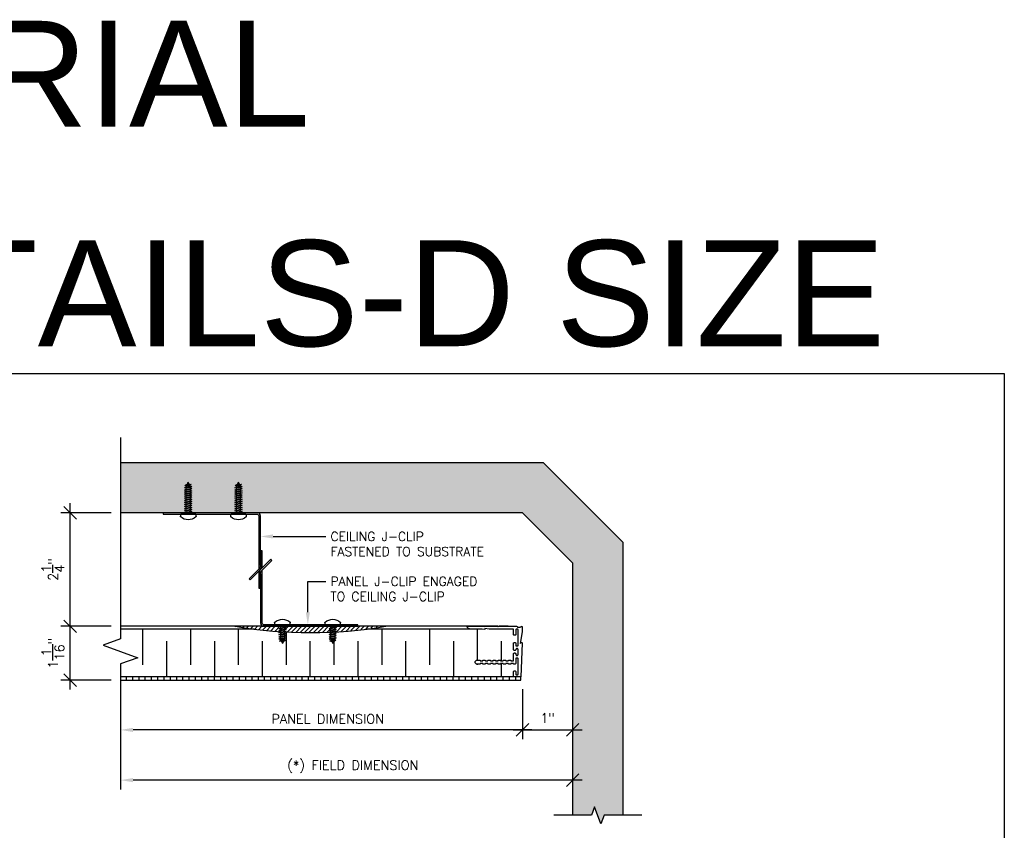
# Model space of a CAD drawing. Header units: inches. Extents: x 0 to 70.2, y 0 to 53.
# Tile 13 of 13: x 50.6 to 70.2, y 36.9 to 53. Entities that reach past the tile are written whole.
import ezdxf
from ezdxf import colors
from ezdxf.entities.mleader import LeaderData, LeaderLine
from ezdxf.math import Vec2, Vec3

# ---------------------------------------------------------------- set-up
doc = ezdxf.new("R2010")
doc.units = ezdxf.units.IN
doc.header["$MEASUREMENT"] = 0
for name, color, linetype in [('1-ARCH', 1, 'Continuous'), ('1-DIM', 4, 'Continuous'), ('1-MOUNT', 155, 'Continuous'), ('1-PANEL', 6, 'Continuous'), ('1-TEXT', 2, 'Continuous')]:
    doc.layers.add(name, color=color, linetype=linetype)
doc.layers.add('1-VIEWPORT', color=3, linetype='Continuous', plot=False)
doc.styles.add('GEN NOTES', font='ARIALUNI.TTF')
doc.styles.add('TEXT', font='romans.shx')
doc.dimstyles.new('DIM 6-12', dxfattribs={"dimscale": 2, "dimtxt": 0.09375, "dimasz": 0.125, "dimexe": 0.09375, "dimexo": 0.09375, "dimgap": 0.0625, "dimtad": 1, "dimdec": 4, "dimzin": 3, "dimdsep": 46, "dimlunit": 5, "dimtxsty": 'TEXT', "dimblk": 'OBLIQUE', "dimcen": 0.09375, "dimdle": 0.09375, "dimclrd": 256, "dimclre": 4, "dimclrt": 2, "dimadec": 0, "dimazin": 0, "dimtfac": 1, "dimtdec": 4, "dimtmove": 0, "dimatfit": 3, "dimfxl": 1, "dimtfill": 1, "dimtolj": 1, "dimtzin": 0, "dimlwd": -1, "dimlwe": -1, "dimarcsym": 0})

# ---------------------------------------------------------------- blocks, each defined once
blk = doc.blocks.new('_Oblique')
at = {"color": 0, "linetype": 'ByBlock', "lineweight": -2}
blk.add_line((-0.5, -0.5), (0.5, 0.5), dxfattribs=at)
blk = doc.blocks.new('*D54')
at = {"layer": '1-DIM', "transparency": 16777216}
blk.add_line((61.839, 37.901), (52.901, 37.901), dxfattribs=at)
blk.add_solid([(52.901, 37.942), (52.901, 37.859), (52.651, 37.901)], dxfattribs=at)
at = {"layer": 'Defpoints', "color": 0, "transparency": 16777216}
for p in [(52.651, 37.901), (52.651, 37.901), (61.651, 37.901)]:
    blk.add_point(p, dxfattribs=at)
at = {"layer": '1-DIM', "transparency": 16777216, "xscale": 0.25, "yscale": 0.25, "zscale": 0.25}
blk.add_blockref('_Oblique', (61.651, 37.901), dxfattribs=at)
at = {"layer": '1-DIM', "color": 2, "transparency": 16777216, "insert": (57.276, 38.169), "char_height": 0.1875, "attachment_point": 5, "style": 'TEXT', "bg_fill": 3, "box_fill_scale": 1.25, "bg_fill_color": 256, "bg_fill_true_color": 13158600, "bg_fill_transparency": 0}
blk.add_mtext('\\A1;(*) FIELD DIMENSION', dxfattribs=at)
blk = doc.blocks.new('*D55')
at = {"layer": '1-DIM', "color": 4, "transparency": 16777216}
blk.add_line((60.651, 39.713), (60.651, 38.713), dxfattribs=at)
at = {"layer": '1-DIM', "transparency": 16777216}
blk.add_line((60.839, 38.901), (52.901, 38.901), dxfattribs=at)
blk.add_solid([(52.901, 38.942), (52.901, 38.859), (52.651, 38.901)], dxfattribs=at)
at = {"layer": 'Defpoints', "color": 0, "transparency": 16777216}
for p in [(60.651, 39.901), (52.651, 38.901), (52.651, 38.901)]:
    blk.add_point(p, dxfattribs=at)
at = {"layer": '1-DIM', "transparency": 16777216, "xscale": 0.25, "yscale": 0.25, "zscale": 0.25}
blk.add_blockref('_Oblique', (60.651, 38.901), dxfattribs=at)
at = {"layer": '1-DIM', "color": 2, "transparency": 16777216, "insert": (56.776, 39.119), "char_height": 0.1875, "attachment_point": 5, "style": 'TEXT', "bg_fill": 3, "box_fill_scale": 1.25, "bg_fill_color": 256, "bg_fill_true_color": 13158600, "bg_fill_transparency": 0}
blk.add_mtext('\\A1;PANEL DIMENSION', dxfattribs=at)
blk = doc.blocks.new('*D56')
at = {"layer": '1-DIM', "color": 4, "transparency": 16777216}
blk.add_line((60.651, 39.713), (60.651, 38.713), dxfattribs=at)
at = {"layer": '1-DIM', "transparency": 16777216}
blk.add_line((60.464, 38.901), (61.839, 38.901), dxfattribs=at)
at = {"layer": 'Defpoints', "color": 0, "transparency": 16777216}
for p in [(60.651, 39.901), (61.651, 38.901), (61.651, 38.901)]:
    blk.add_point(p, dxfattribs=at)
at = {"layer": '1-DIM', "transparency": 16777216, "xscale": 0.25, "yscale": 0.25, "zscale": 0.25, "rotation": 180}
blk.add_blockref('_Oblique', (60.651, 38.901), dxfattribs=at)
at = {"layer": '1-DIM', "transparency": 16777216, "xscale": 0.25, "yscale": 0.25, "zscale": 0.25}
blk.add_blockref('_Oblique', (61.651, 38.901), dxfattribs=at)
at = {"layer": '1-DIM', "color": 2, "transparency": 16777216, "insert": (61.151, 39.137), "char_height": 0.1875, "attachment_point": 5, "style": 'TEXT', "bg_fill": 3, "box_fill_scale": 1.25, "bg_fill_color": 256, "bg_fill_true_color": 13158600, "bg_fill_transparency": 0}
blk.add_mtext('\\A1;1"', dxfattribs=at)
blk = doc.blocks.new('*D57')
at = {"layer": '1-DIM', "color": 4, "transparency": 16777216}
for p, q in [((52.464, 40.963), (51.464, 40.963)), ((52.464, 39.893), (51.464, 39.893))]:
    blk.add_line(p, q, dxfattribs=at)
at = {"layer": '1-DIM', "transparency": 16777216}
blk.add_line((51.651, 39.706), (51.651, 41.151), dxfattribs=at)
at = {"layer": 'Defpoints', "color": 0, "transparency": 16777216}
for p in [(52.651, 40.963), (52.651, 39.893)]:
    blk.add_point(p, dxfattribs=at)
at = {"layer": '1-DIM', "transparency": 16777216, "xscale": 0.25, "yscale": 0.25, "zscale": 0.25}
for p, rotation in [((51.651, 40.963), 90), ((51.651, 39.893), 270)]:
    blk.add_blockref('_Oblique', p, dxfattribs=dict(at, rotation=rotation))
at = {"layer": '1-DIM', "color": 2, "transparency": 16777216, "insert": (51.307, 40.428), "char_height": 0.1875, "attachment_point": 5, "rotation": 90, "style": 'TEXT', "bg_fill": 3, "box_fill_scale": 1.25, "bg_fill_color": 256, "bg_fill_true_color": 13158600, "bg_fill_transparency": 0}
blk.add_mtext('\\A1;1{\\H1.000000x;\\S1/16;}"', dxfattribs=at)
at = {"layer": 'Defpoints', "color": 0, "transparency": 16777216}
blk.add_point((51.651, 40.963), dxfattribs=at)
blk = doc.blocks.new('SCREW-3_4')
for p, q in [((-0.156, 0.649), (-0.156, 0.681)), ((0.148, 0.641), (-0.148, 0.641)), ((-0.042, 0.617), (-0.072, 0.612)), ((-0.072, 0.612), (-0.042, 0.596)), ((-0.072, 0.612), (0.072, 0.585)), ((-0.042, 0.641), (-0.042, 0.617)), ((0.042, 0.601), (-0.042, 0.617)), ((-0.042, 0.596), (-0.042, 0.575)), ((-0.042, 0.596), (0.042, 0.58)), ((0.042, 0.641), (0.042, 0.601)), ((0.072, 0.585), (0.042, 0.601)), ((0.156, 0.681), (0.156, 0.649)), ((-0.042, 0.575), (-0.072, 0.571)), ((-0.072, 0.571), (-0.042, 0.555)), ((-0.072, 0.571), (0.072, 0.543)), ((-0.042, 0.534), (-0.072, 0.529)), ((-0.072, 0.529), (-0.042, 0.513)), ((-0.072, 0.529), (0.072, 0.502)), ((-0.042, 0.493), (-0.072, 0.488)), ((-0.072, 0.488), (-0.042, 0.472)), ((-0.072, 0.488), (0.072, 0.461)), ((-0.042, 0.451), (-0.072, 0.447)), ((-0.072, 0.447), (-0.042, 0.43)), ((-0.072, 0.447), (0.072, 0.419)), ((-0.042, 0.41), (-0.072, 0.405)), ((-0.072, 0.405), (-0.042, 0.389)), ((-0.072, 0.405), (0.072, 0.378)), ((0.042, 0.56), (-0.042, 0.575)), ((-0.042, 0.555), (-0.042, 0.534)), ((-0.042, 0.555), (0.042, 0.539)), ((0.042, 0.518), (-0.042, 0.534)), ((-0.042, 0.513), (-0.042, 0.493)), ((-0.042, 0.513), (0.042, 0.497)), ((0.042, 0.477), (-0.042, 0.493)), ((-0.042, 0.472), (-0.042, 0.451)), ((-0.042, 0.472), (0.042, 0.456)), ((0.042, 0.435), (-0.042, 0.451)), ((-0.042, 0.43), (-0.042, 0.41)), ((-0.042, 0.43), (0.042, 0.415)), ((0.042, 0.394), (-0.042, 0.41)), ((0.042, 0.58), (0.072, 0.585)), ((0.042, 0.58), (0.042, 0.56)), ((0.072, 0.543), (0.042, 0.56)), ((0.042, 0.539), (0.072, 0.543)), ((0.042, 0.539), (0.042, 0.518)), ((0.072, 0.502), (0.042, 0.518)), ((0.042, 0.497), (0.072, 0.502)), ((0.042, 0.497), (0.042, 0.477)), ((0.072, 0.461), (0.042, 0.477)), ((0.042, 0.456), (0.072, 0.461)), ((0.042, 0.456), (0.042, 0.435)), ((0.072, 0.419), (0.042, 0.435)), ((0.042, 0.415), (0.072, 0.419)), ((0.042, 0.415), (0.042, 0.394)), ((0.072, 0.378), (0.042, 0.394)), ((-0.042, 0.368), (-0.072, 0.364)), ((-0.072, 0.364), (-0.042, 0.348)), ((-0.072, 0.364), (0.072, 0.336)), ((-0.042, 0.327), (-0.072, 0.322)), ((-0.072, 0.322), (-0.042, 0.306)), ((-0.072, 0.322), (0.072, 0.295)), ((-0.042, 0.285), (-0.072, 0.281)), ((-0.072, 0.281), (-0.042, 0.265)), ((-0.072, 0.281), (0.072, 0.253)), ((-0.042, 0.244), (-0.072, 0.24)), ((-0.072, 0.24), (-0.042, 0.223)), ((-0.072, 0.24), (0.072, 0.212)), ((-0.042, 0.203), (-0.072, 0.198)), ((-0.072, 0.198), (-0.042, 0.182)), ((-0.072, 0.198), (0.072, 0.171)), ((-0.042, 0.389), (-0.042, 0.368)), ((-0.042, 0.389), (0.042, 0.373)), ((0.042, 0.352), (-0.042, 0.368)), ((-0.042, 0.348), (-0.042, 0.327)), ((-0.042, 0.348), (0.042, 0.332)), ((0.042, 0.311), (-0.042, 0.327)), ((-0.042, 0.306), (-0.042, 0.285)), ((-0.042, 0.306), (0.042, 0.29)), ((0.042, 0.27), (-0.042, 0.285)), ((-0.042, 0.265), (-0.042, 0.244)), ((-0.042, 0.265), (0.042, 0.249)), ((0.042, 0.228), (-0.042, 0.244)), ((-0.042, 0.223), (-0.042, 0.203)), ((-0.042, 0.223), (0.042, 0.207)), ((0.042, 0.187), (-0.042, 0.203)), ((0.042, 0.373), (0.072, 0.378)), ((0.042, 0.373), (0.042, 0.352)), ((0.072, 0.336), (0.042, 0.352)), ((0.042, 0.332), (0.072, 0.336)), ((0.042, 0.332), (0.042, 0.311)), ((0.072, 0.295), (0.042, 0.311)), ((0.042, 0.29), (0.072, 0.295)), ((0.042, 0.29), (0.042, 0.27)), ((0.072, 0.253), (0.042, 0.27)), ((0.042, 0.249), (0.072, 0.253)), ((0.042, 0.249), (0.042, 0.228)), ((0.072, 0.212), (0.042, 0.228)), ((0.042, 0.207), (0.072, 0.212)), ((0.042, 0.207), (0.042, 0.187)), ((-0.042, 0.161), (-0.072, 0.157)), ((-0.072, 0.157), (-0.042, 0.141)), ((-0.072, 0.157), (0.072, 0.129)), ((-0.042, 0.12), (-0.072, 0.115)), ((-0.072, 0.115), (-0.042, 0.099)), ((-0.072, 0.115), (0.072, 0.088)), ((-0.034, 0.077), (-0.065, 0.072)), ((-0.034, 0.056), (-0.065, 0.072)), ((0.059, 0.049), (-0.065, 0.072)), ((-0.042, 0.182), (-0.042, 0.161)), ((-0.042, 0.182), (0.042, 0.166)), ((0.042, 0.145), (-0.042, 0.161)), ((-0.042, 0.141), (-0.042, 0.12)), ((-0.042, 0.141), (0.042, 0.125)), ((0.042, 0.104), (-0.042, 0.12)), ((-0.042, 0.099), (-0.042, 0.094)), ((-0.042, 0.099), (0.042, 0.083)), ((-0.042, 0.094), (-0.034, 0.077)), ((-0.034, 0.077), (0.029, 0.065)), ((0.029, 0.044), (-0.034, 0.056)), ((-0.024, 0.054), (0, 0)), ((0.02, 0.046), (0, 0)), ((0.029, 0.065), (0.037, 0.084)), ((0.059, 0.049), (0.029, 0.065)), ((0.029, 0.044), (0.059, 0.049)), ((0.072, 0.171), (0.042, 0.187)), ((0.042, 0.166), (0.072, 0.171)), ((0.042, 0.166), (0.042, 0.145)), ((0.072, 0.129), (0.042, 0.145)), ((0.042, 0.125), (0.072, 0.129)), ((0.042, 0.125), (0.042, 0.104)), ((0.072, 0.088), (0.042, 0.104)), ((0.042, 0.083), (0.072, 0.088))]:
    blk.add_line(p, q)
for centre, radius, start, end in [((-0.141, 0.681), 0.0156, 131.6968, 180), ((-0.148, 0.649), 0.00781, 180, 270), ((0, 0.523), 0.227, 48.3032, 131.6968), ((0.148, 0.649), 0.00781, 270, 0), ((0.141, 0.681), 0.0156, 0, 48.3032)]:
    blk.add_arc(centre, radius, start, end)
blk = doc.blocks.new('SCREW-1_2')
for p, q in [((-0.156, 0.381), (-0.156, 0.413)), ((0.156, 0.413), (0.156, 0.381)), ((0.148, 0.373), (-0.148, 0.373)), ((-0.042, 0.368), (-0.072, 0.364)), ((-0.072, 0.364), (-0.042, 0.348)), ((-0.072, 0.364), (0.072, 0.336)), ((-0.042, 0.327), (-0.072, 0.322)), ((-0.072, 0.322), (-0.042, 0.306)), ((-0.072, 0.322), (0.072, 0.295)), ((-0.042, 0.285), (-0.072, 0.281)), ((-0.072, 0.281), (-0.042, 0.265)), ((-0.072, 0.281), (0.072, 0.253)), ((-0.042, 0.244), (-0.072, 0.24)), ((-0.072, 0.24), (-0.042, 0.223)), ((-0.072, 0.24), (0.072, 0.212)), ((-0.042, 0.203), (-0.072, 0.198)), ((-0.072, 0.198), (-0.042, 0.182)), ((-0.072, 0.198), (0.072, 0.171)), ((-0.042, 0.373), (-0.042, 0.368)), ((0.042, 0.352), (-0.042, 0.368)), ((-0.042, 0.348), (-0.042, 0.327)), ((-0.042, 0.348), (0.042, 0.332)), ((0.042, 0.311), (-0.042, 0.327)), ((-0.042, 0.306), (-0.042, 0.285)), ((-0.042, 0.306), (0.042, 0.29)), ((0.042, 0.27), (-0.042, 0.285)), ((-0.042, 0.265), (-0.042, 0.244)), ((-0.042, 0.265), (0.042, 0.249)), ((0.042, 0.228), (-0.042, 0.244)), ((-0.042, 0.223), (-0.042, 0.203)), ((-0.042, 0.223), (0.042, 0.207)), ((0.042, 0.187), (-0.042, 0.203)), ((0.042, 0.373), (0.042, 0.352)), ((0.072, 0.336), (0.042, 0.352)), ((0.042, 0.332), (0.072, 0.336)), ((0.042, 0.332), (0.042, 0.311)), ((0.072, 0.295), (0.042, 0.311)), ((0.042, 0.29), (0.072, 0.295)), ((0.042, 0.29), (0.042, 0.27)), ((0.072, 0.253), (0.042, 0.27)), ((0.042, 0.249), (0.072, 0.253)), ((0.042, 0.249), (0.042, 0.228)), ((0.072, 0.212), (0.042, 0.228)), ((0.042, 0.207), (0.072, 0.212)), ((0.042, 0.207), (0.042, 0.187)), ((-0.042, 0.161), (-0.072, 0.157)), ((-0.072, 0.157), (-0.042, 0.141)), ((-0.072, 0.157), (0.072, 0.129)), ((-0.042, 0.12), (-0.072, 0.115)), ((-0.072, 0.115), (-0.042, 0.099)), ((-0.072, 0.115), (0.072, 0.088)), ((-0.034, 0.077), (-0.065, 0.072)), ((-0.034, 0.056), (-0.065, 0.072)), ((0.059, 0.049), (-0.065, 0.072)), ((-0.042, 0.182), (-0.042, 0.161)), ((-0.042, 0.182), (0.042, 0.166)), ((0.042, 0.145), (-0.042, 0.161)), ((-0.042, 0.141), (-0.042, 0.12)), ((-0.042, 0.141), (0.042, 0.125)), ((0.042, 0.104), (-0.042, 0.12)), ((-0.042, 0.099), (-0.042, 0.094)), ((-0.042, 0.099), (0.042, 0.083)), ((-0.042, 0.094), (-0.034, 0.077)), ((-0.034, 0.077), (0.029, 0.065)), ((0.029, 0.044), (-0.034, 0.056)), ((-0.024, 0.054), (0, 0)), ((0.02, 0.046), (0, 0)), ((0.029, 0.065), (0.037, 0.084)), ((0.059, 0.049), (0.029, 0.065)), ((0.029, 0.044), (0.059, 0.049)), ((0.072, 0.171), (0.042, 0.187)), ((0.042, 0.166), (0.072, 0.171)), ((0.042, 0.166), (0.042, 0.145)), ((0.072, 0.129), (0.042, 0.145)), ((0.042, 0.125), (0.072, 0.129)), ((0.042, 0.125), (0.042, 0.104)), ((0.072, 0.088), (0.042, 0.104)), ((0.042, 0.083), (0.072, 0.088))]:
    blk.add_line(p, q)
for centre, radius, start, end in [((-0.141, 0.413), 0.0156, 131.6968, 180), ((0, 0.255), 0.227, 48.3032, 131.6968), ((0.141, 0.413), 0.0156, 0, 48.3032), ((-0.148, 0.381), 0.00781, 180, 270), ((0.148, 0.381), 0.00781, 270, 0)]:
    blk.add_arc(centre, radius, start, end)
blk = doc.blocks.new('A-6415')
at = {"layer": '1-PANEL', "color": 7}
blk.add_lwpolyline([(-0.076, 0.983), (-0.076, 0.903, 0.042545), (-0.074, 0.883), (-0.034, 0.653), (-0.058, 0.673, 0.649268), (-0.075, 0.665), (-0.05, 0.004, 0.404141), (-0.046, 0), (0.092, 0, 0.414214), (0.096, 0.004), (0.096, 0.102, 0.414214), (0.076, 0.121), (0.066, 0.121, 0.414214), (0.046, 0.102), (0.046, 0.05, -0.414214), (0.036, 0.04), (0.015, 0.04, -0.414214), (0.005, 0.05), (0.005, 0.361, -0.414214), (0.015, 0.371), (0.036, 0.371, -0.414214), (0.046, 0.361), (0.046, 0.27, 0.414214), (0.066, 0.25), (0.086, 0.25, 0.414214), (0.096, 0.26), (0.096, 0.265), (0.146, 0.265), (0.146, 0.26, 0.414214), (0.156, 0.25), (0.186, 0.25, 0.414214), (0.196, 0.26), (0.196, 0.265), (0.246, 0.265), (0.246, 0.26, 0.414214), (0.256, 0.25), (0.286, 0.25, 0.414214), (0.296, 0.26), (0.296, 0.265), (0.346, 0.265), (0.346, 0.26, 0.414214), (0.356, 0.25), (0.386, 0.25, 0.414214), (0.396, 0.26), (0.396, 0.265), (0.446, 0.265), (0.446, 0.26, 0.414214), (0.456, 0.25), (0.486, 0.25, 0.414214), (0.496, 0.26), (0.496, 0.265), (0.546, 0.265), (0.546, 0.26, 0.414214), (0.556, 0.25), (0.586, 0.25, 0.414214), (0.596, 0.26), (0.596, 0.265), (0.646, 0.265), (0.646, 0.26, 0.414214), (0.656, 0.25), (0.686, 0.25, 0.414214), (0.696, 0.26), (0.696, 0.265), (0.746, 0.265), (0.746, 0.26, 0.414214), (0.756, 0.25), (0.806, 0.25, 1), (0.806, 0.33), (0.796, 0.33), (0.756, 0.33, 0.414214), (0.746, 0.32), (0.746, 0.315), (0.696, 0.315), (0.696, 0.32, 0.414214), (0.686, 0.33), (0.656, 0.33, 0.414214), (0.646, 0.32), (0.646, 0.315), (0.596, 0.315), (0.596, 0.32, 0.414214), (0.586, 0.33), (0.556, 0.33, 0.414214), (0.546, 0.32), (0.546, 0.315), (0.496, 0.315), (0.496, 0.32, 0.414214), (0.486, 0.33), (0.456, 0.33, 0.414214), (0.446, 0.32), (0.446, 0.315), (0.396, 0.315), (0.396, 0.32, 0.414214), (0.386, 0.33), (0.356, 0.33, 0.414214), (0.346, 0.32), (0.346, 0.315), (0.296, 0.315), (0.296, 0.32, 0.414214), (0.286, 0.33), (0.256, 0.33, 0.414214), (0.246, 0.32), (0.246, 0.315), (0.196, 0.315), (0.196, 0.32, 0.414214), (0.186, 0.33), (0.156, 0.33, 0.414214), (0.146, 0.32), (0.146, 0.315), (0.096, 0.315), (0.096, 0.45, 0.414214), (0.076, 0.47), (0.066, 0.47, 0.414214), (0.046, 0.45), (0.046, 0.441, -0.414214), (0.026, 0.421), (0.025, 0.421, -0.414214), (0.005, 0.441), (0.005, 0.537, -0.414214), (0.025, 0.557), (0.026, 0.557, -0.414214), (0.046, 0.537), (0.046, 0.537, 0.414214), (0.066, 0.517), (0.076, 0.517, 0.414214), (0.096, 0.537), (0.096, 0.658, 0.414214), (0.076, 0.678), (0.066, 0.678, 0.414214), (0.046, 0.658), (0.046, 0.617, -0.414214), (0.036, 0.607), (0.015, 0.607, -0.414214), (0.005, 0.617), (0.005, 0.928, -0.414214), (0.015, 0.938), (0.036, 0.938, -0.414214), (0.046, 0.928), (0.046, 0.836, 0.414214), (0.066, 0.817), (0.076, 0.817, 0.414214), (0.096, 0.836), (0.096, 0.938), (0.569, 0.938), (0.654, 0.953), (0.654, 0.928), (0.71, 0.938), (0.937, 0.938, 0.260471), (1.003, 0.979, 0.571437), (0.994, 0.993), (0.407, 0.993), (0.397, 0.983), (0.387, 0.993), (0.036, 0.993, 0.297749), (0.013, 0.978), (-0.037, 0.978), (-0.061, 0.992, 0.57735)], format="xyb", close=True, dxfattribs=at)
blk = doc.blocks.new('*D63')
at = {"layer": '1-DIM', "transparency": 16777216}
blk.add_line((51.651, 40.776), (51.651, 43.412), dxfattribs=at)
at = {"layer": '1-DIM', "color": 4, "transparency": 16777216}
for p, q in [((52.464, 43.225), (51.464, 43.225)), ((52.464, 40.963), (51.464, 40.963))]:
    blk.add_line(p, q, dxfattribs=at)
at = {"layer": 'Defpoints', "color": 0, "transparency": 16777216}
for p in [(51.651, 43.225), (52.651, 43.225), (52.651, 40.963)]:
    blk.add_point(p, dxfattribs=at)
at = {"layer": '1-DIM', "transparency": 16777216, "xscale": 0.25, "yscale": 0.25, "zscale": 0.25}
for p, rotation in [((51.651, 43.225), 90), ((51.651, 40.963), 270)]:
    blk.add_blockref('_Oblique', p, dxfattribs=dict(at, rotation=rotation))
at = {"layer": '1-DIM', "color": 2, "transparency": 16777216, "insert": (51.307, 42.094), "char_height": 0.1875, "attachment_point": 5, "rotation": 90, "style": 'TEXT', "bg_fill": 3, "box_fill_scale": 1.25, "bg_fill_color": 256, "bg_fill_true_color": 13158600, "bg_fill_transparency": 0}
blk.add_mtext('\\A1;2{\\H1.000000x;\\S1/4;}"', dxfattribs=at)
blk = doc.blocks.new('A$C27C63200')
at = {"layer": '1-TEXT', "insert": (8.5, 5.95), "char_height": 2.10938, "width": 45.11984, "attachment_point": 4, "style": 'GEN NOTES'}
blk.add_mtext('\\pi8.4396;COFFER - IMPERIAL', dxfattribs=at)

msp = doc.modelspace()

# ---------------------------------------------------------------- hatches: boundary and pattern name
at = {"layer": '1-ARCH'}
h = msp.add_hatch(dxfattribs=at)
h.set_pattern_fill('AR-SAND', color=8, scale=0.1, style=0)
h.set_pattern_definition([(37.5, (-103.96666, 9.65685), (-0.00629934, 0.19268238), [0, -0.152, 0, -0.17, 0, -0.1625]), (7.5, (-103.96666, 9.65685), (0.17697767, 0.2822146), [0, -0.082, 0, -0.137, 0, -0.0525]), (327.5, (-104.08966, 9.65685), (0.31141419, 0.0005659), [0, -0.05, 0, -0.18, 0, -0.235]), (317.5, (-104.08966, 9.65685), (0.30061266, 0.08776756), [0, -0.025, 0, -0.118, 0, -0.135])])
h.paths.add_polyline_path([(55.04184, 43.22459), (55.04184, 43.23319), (55.07236, 43.24936), (55.04184, 43.2539), (55.04184, 43.27462), (55.07236, 43.29079), (55.04184, 43.29533), (55.04184, 43.31604), (55.07236, 43.33221), (55.04184, 43.33675), (55.04184, 43.35746), (55.07236, 43.37363), (55.04184, 43.37817), (55.04184, 43.39888), (55.07236, 43.41505), (55.04184, 43.41959), (55.04184, 43.44031), (55.07236, 43.45648), (55.04184, 43.46102), (55.04184, 43.48173), (55.07236, 43.4979), (55.04184, 43.50244), (55.04184, 43.52315), (55.07236, 43.53932), (55.04184, 43.54386), (55.04184, 43.56457), (55.07236, 43.58074), (55.04184, 43.58528), (55.04184, 43.60599), (55.07236, 43.62217), (55.04184, 43.62671), (55.04184, 43.64742), (55.07236, 43.66359), (55.04184, 43.66813), (55.04184, 43.68884), (55.07236, 43.70501), (55.04184, 43.70955), (55.04184, 43.73026), (55.07236, 43.74643), (55.03679, 43.75172), (55.02898, 43.76923), (55.0595, 43.7854), (55.0191, 43.79142), (55.00005, 43.83414), (54.97783, 43.7843), (54.93523, 43.76172), (54.91977, 43.67323), (54.92774, 43.67745), (54.95826, 43.67291), (54.95826, 43.6522), (54.92774, 43.63603), (54.95826, 43.63149), (54.95826, 43.61078), (54.92774, 43.59461), (54.95826, 43.59007), (54.95826, 43.56936), (54.92774, 43.55318), (54.95826, 43.54864), (54.95826, 43.52793), (54.92774, 43.51176), (54.95826, 43.50722), (54.95826, 43.48651), (54.92774, 43.47034), (54.95826, 43.4658), (54.95826, 43.44509), (54.92774, 43.42892), (54.95826, 43.42438), (54.95826, 43.40367), (54.92774, 43.3875), (54.95826, 43.38296), (54.95826, 43.36224), (54.92774, 43.34607), (54.95826, 43.34153), (54.95826, 43.32082), (54.92774, 43.30465), (54.95826, 43.30011), (54.95826, 43.2794), (54.92774, 43.26323), (54.95826, 43.25869), (54.95826, 43.23798), (54.93299, 43.22459), (54.04184, 43.22459), (54.04184, 43.23319), (54.07236, 43.24936), (54.04184, 43.2539), (54.04184, 43.27462), (54.07236, 43.29079), (54.04184, 43.29533), (54.04184, 43.31604), (54.07236, 43.33221), (54.04184, 43.33675), (54.04184, 43.35746), (54.07236, 43.37363), (54.04184, 43.37817), (54.04184, 43.39888), (54.07236, 43.41505), (54.04184, 43.41959), (54.04184, 43.44031), (54.07236, 43.45648), (54.04184, 43.46102), (54.04184, 43.48173), (54.07236, 43.4979), (54.04184, 43.50244), (54.04184, 43.52315), (54.07236, 43.53932), (54.04184, 43.54386), (54.04184, 43.56457), (54.07236, 43.58074), (54.04184, 43.58528), (54.04184, 43.60599), (54.07236, 43.62217), (54.04184, 43.62671), (54.04184, 43.64742), (54.07236, 43.66359), (54.04184, 43.66813), (54.04184, 43.68884), (54.07236, 43.70501), (54.04184, 43.70955), (54.04184, 43.73026), (54.07236, 43.74643), (54.03679, 43.75172), (54.02898, 43.76923), (54.0595, 43.7854), (54.0191, 43.79142), (54.00005, 43.83414), (53.97783, 43.7843), (53.93523, 43.76172), (53.91977, 43.67323), (53.92774, 43.67745), (53.95826, 43.67291), (53.95826, 43.6522), (53.92774, 43.63603), (53.95826, 43.63149), (53.95826, 43.61078), (53.92774, 43.59461), (53.95826, 43.59007), (53.95826, 43.56936), (53.92774, 43.55318), (53.95826, 43.54864), (53.95826, 43.52793), (53.92774, 43.51176), (53.95826, 43.50722), (53.95826, 43.48651), (53.92774, 43.47034), (53.95826, 43.4658), (53.95826, 43.44509), (53.92774, 43.42892), (53.95826, 43.42438), (53.95826, 43.40367), (53.92774, 43.3875), (53.95826, 43.38296), (53.95826, 43.36224), (53.92774, 43.34607), (53.95826, 43.34153), (53.95826, 43.32082), (53.92774, 43.30465), (53.95826, 43.30011), (53.95826, 43.2794), (53.92774, 43.26323), (53.95826, 43.25869), (53.95826, 43.23798), (53.93299, 43.22459), (52.65121, 43.22459), (52.65121, 44.22459), (61.06542, 44.22459), (62.65121, 42.6388), (62.65121, 37.20036), (62.27621, 37.20036), (62.21371, 37.02864), (62.08871, 37.37207), (62.02621, 37.20036), (61.65121, 37.20036), (61.65121, 42.22459), (60.65121, 43.22459)])
at = {"layer": '1-MOUNT'}
h = msp.add_hatch(dxfattribs=at)
h.set_pattern_fill('ANSI31', color=256, scale=0.5, style=0)
h.set_pattern_definition([(45, (78.356405, 23.90067), (-0.04419417, 0.04419417), [])])
h.paths.add_polyline_path([(54.88351, 40.96317), (55.38351, 40.96317), (55.38351, 40.89351, -0.01392902)])
h.paths.add_polyline_path([(55.38351, 40.89351), (55.38351, 40.96317), (56.38351, 40.96317), (56.38351, 40.83817, -0.02764954)])
h.paths.add_polyline_path([(56.38351, 40.83817), (56.38351, 40.96317), (57.38351, 40.96317), (57.38351, 40.89351, -0.02764954)])
h.paths.add_polyline_path([(57.38351, 40.89351), (57.38351, 40.96317), (57.88351, 40.96317, -0.01392902)])

# ---------------------------------------------------------------- linework, layer by layer
at = {"layer": '1-ARCH'}
msp.add_line((60.65121, 43.22459), (52.65121, 43.22459), dxfattribs=at)
msp.add_lwpolyline([(60.65121, 43.22459), (61.65121, 42.22459)], dxfattribs=at)
at = {"layer": '1-DIM'}
msp.add_lwpolyline([(63.02621, 37.20036), (62.27621, 37.20036), (62.21371, 37.02864), (62.08871, 37.37207), (62.02621, 37.20036), (61.27621, 37.20036)], dxfattribs=at)
at = {"layer": '1-MOUNT'}
for p, q in [((53.9063, 43.19334), (53.9063, 43.22459)), ((53.9063, 43.19334), (53.9063, 43.22459)), ((54.0938, 43.19334), (54.0938, 43.22459)), ((54.0938, 43.19334), (54.0938, 43.22459)), ((54.9063, 43.19334), (54.9063, 43.22459)), ((54.9063, 43.19334), (54.9063, 43.22459)), ((55.0938, 43.19334), (55.0938, 43.22459)), ((55.0938, 43.19334), (55.0938, 43.22459)), ((55.43755, 42.38084), (55.4063, 42.38084)), ((55.43755, 41.80692), (55.4688, 41.80692)), ((55.7813, 40.99442), (55.7813, 40.96317)), ((55.9688, 40.99442), (55.9688, 40.96317)), ((56.7813, 40.99442), (56.7813, 40.96317)), ((56.9688, 40.99442), (56.9688, 40.96317))]:
    msp.add_line(p, q, dxfattribs=at)
for points in [[(55.43755, 42.17656), (55.43755, 43.16209, 0.41421356), (55.37505, 43.22459), (53.50005, 43.22459), (53.50005, 43.19334), (55.37505, 43.19334, -0.41421356), (55.4063, 43.16209), (55.4063, 42.10647)], [(55.43755, 42.1895), (55.43755, 42.17656, -0.19891237), (55.41009, 42.11027), (55.21122, 41.91139), (55.23332, 41.88929), (55.43219, 42.08817, 0.19891237), (55.4688, 42.17656), (55.4688, 42.46317), (55.43755, 42.46317), (55.43755, 42.16361)], [(55.43755, 41.99825), (55.43755, 42.0112, -0.19891237), (55.46501, 42.07749), (55.66388, 42.27636), (55.64179, 42.29846), (55.44291, 42.09959, 0.19891237), (55.4063, 42.0112), (55.4063, 41.72459), (55.43755, 41.72459), (55.43755, 42.0112)], [(55.43755, 42.0112), (55.43755, 41.02567, 0.41421356), (55.50005, 40.96317), (57.37505, 40.96317), (57.37505, 40.99442), (55.50005, 40.99442, -0.41421356), (55.4688, 41.02567), (55.4688, 42.08128)]]:
    msp.add_lwpolyline(points, format="xyb", dxfattribs=at)
for points in [[(55.4688, 42.12547), (55.4688, 42.17656)], [(55.4063, 42.06228), (55.4063, 42.0112)]]:
    msp.add_lwpolyline(points, dxfattribs=at)
msp.add_arc((56.43246, 49.90067), 9.0625, 260.472717, 279.527283, dxfattribs=at)
at = {"layer": '1-PANEL'}
for p, q in [((60.36659, 40.96317), (60.1825, 40.96317)), ((59.6348, 40.90737), (57.55026, 40.90737))]:
    msp.add_line(p, q, dxfattribs=at)
at = {"layer": '1-PANEL', "color": 8}
for p, q in [((53.09216, 40.90737), (53.09216, 40.19366)), ((54.04377, 40.90737), (54.04377, 40.19366)), ((54.99538, 40.90737), (54.99538, 40.19366)), ((55.94699, 40.85118), (55.94699, 40.19366)), ((57.85021, 40.90737), (57.85021, 40.19366)), ((58.80181, 40.90737), (58.80181, 40.19366)), ((59.75342, 40.90737), (59.75342, 40.29076)), ((56.8986, 40.67407), (56.8986, 40.19366)), ((60.22923, 40.66947), (60.22923, 40.27554)), ((59.75342, 40.2096), (59.75342, 40.19366))]:
    msp.add_line(p, q, dxfattribs=at)
at = {"layer": '1-VIEWPORT'}
msp.add_lwpolyline([(11, 46), (70.24281, 46), (70.24281, 0), (11, 0)], close=True, dxfattribs=at)

# ---------------------------------------------------------------- block references
at = {"layer": '1-MOUNT', "xscale": -1, "rotation": 180}
for p in [(54.00005, 43.83414), (55.00005, 43.83414)]:
    msp.add_blockref('SCREW-3_4', p, dxfattribs=at)
at = {"layer": '1-MOUNT', "xscale": -1}
for p in [(55.87505, 40.62125), (56.87505, 40.62125)]:
    msp.add_blockref('SCREW-1_2', p, dxfattribs=at)
at = {"layer": '1-VIEWPORT'}
msp.add_blockref('A$C27C63200', (11, 46), dxfattribs=at)

# ---------------------------------------------------------------- texts
at = {"layer": '1-TEXT', "insert": (10.07705, 47.58075), "char_height": 2.109375, "width": 58.693524, "attachment_point": 4, "style": 'GEN NOTES'}
msp.add_mtext('\\pi1.1839;SCALE: 6" = 1\'-0" :  TYP. DETAILS-D SIZE ', dxfattribs=at)

# ---------------------------------------------------------------- leaders
at = {"layer": '1-TEXT'}
ml = msp.add_multileader_mtext('Standard', dxfattribs=at)
ml.set_content('CEILING J-CLIP \\PFASTENED TO SUBSTRATE', color=256, style='TEXT')
ml.set_leader_properties(color=4, linetype='ByLayer', lineweight=-1)
ml.build(insert=Vec2(0, 0))
ml.multileader.update_dxf_attribs({"dogleg_length": 0.36, "arrow_head_size": 0.25})
ctx = ml.context
ctx.base_point, ctx.char_height, ctx.arrow_head_size, ctx.landing_gap_size, ctx.plane_origin = Vec3(56.74039, 42.75234), 0.18, 0.25, 0.09, Vec3(54.94709, 41.5862)
notes = []
notes.append((ctx, [(0, (1, 1, 0), (55.94301, 42.75234), (1, 0), 0.79737, [(0, [(55.43755, 42.75234)], 0, [])])]))
ctx.mtext.insert, ctx.mtext.width, ctx.mtext.flow_direction = Vec3(56.83039, 42.84234), 3.5204687, 5
ml = msp.add_multileader_mtext('Standard', dxfattribs=at)
ml.set_content('PANEL J-CLIP ENGAGED\\PTO CEILING J-CLIP', color=256, style='TEXT')
ml.set_leader_properties(color=4, linetype='ByLayer', lineweight=-1)
ml.build(insert=Vec2(0, 0))
ml.multileader.update_dxf_attribs({"dogleg_length": 0.36, "arrow_head_size": 0.25})
ctx = ml.context
ctx.base_point, ctx.char_height, ctx.arrow_head_size, ctx.landing_gap_size, ctx.plane_origin = Vec3(56.74039, 41.8572), 0.18, 0.25, 0.09, Vec3(55.38446, 40.52281)
notes.append((ctx, [(0, (1, 1, 0), (56.38039, 41.8572), (1, 0), 0.36, [(0, [(56.38039, 40.99442)], 0, [])])]))
ctx.mtext.insert, ctx.mtext.width, ctx.mtext.flow_direction = Vec3(56.83039, 41.9472), 3.360328, 5
for ctx, leaders in notes:
    for number, flags, end, landing, length, lines in leaders:
        leader = LeaderData()
        leader.index, (leader.has_last_leader_line, leader.has_dogleg_vector, leader.attachment_direction) = number, flags
        leader.last_leader_point, leader.dogleg_vector, leader.dogleg_length = Vec3(end), Vec3(landing), length
        for number, points, colour, breaks in lines:
            line = LeaderLine()
            line.index, line.vertices, line.color, line.breaks = number, Vec3.list(points), colors.encode_raw_color(colour), breaks
            leader.lines.append(line)
        ctx.leaders.append(leader)

# ---------------------------------------------------------------- next in the draw order: dimensions: what is measured, and where the dimension line sits
at = {"layer": '1-DIM'}
for base, p1, p2, text, picture, middle in [((52.65121, 38.90067), (60.65121, 39.90067), (52.65121, 38.90067), 'PANEL DIMENSION', '*D55', (56.77621, 39.11942)), ((52.65121, 37.90067), (61.65121, 37.90067), (52.65121, 37.90067), '(*) FIELD DIMENSION', '*D54', (57.27621, 38.16853))]:
    dim = msp.add_linear_dim(base=base, p1=p1, p2=p2, angle=180, text=text, dimstyle='DIM 6-12', override={"dimpost": '"', "dimblk1": 'Oblique', "dimsah": 1}, dxfattribs=at)
    dim.commit()
    dim.dimension.update_dxf_attribs({"geometry": picture, "text_midpoint": middle})

# ---------------------------------------------------------------- next in the draw order: linework, layer by layer
msp.add_lwpolyline([(52.65121, 44.72459), (52.65121, 40.71317), (52.30777, 40.58817), (52.99464, 40.33817), (52.65121, 40.21317), (52.65121, 37.71317)], dxfattribs=at)
at = {"layer": '1-PANEL', "color": 8}
for p, q in [((53.56796, 40.66947), (53.56796, 39.95576)), ((54.51957, 40.66947), (54.51957, 39.95576)), ((55.47118, 40.66947), (55.47118, 39.95576)), ((56.42279, 40.66947), (56.42279, 39.95576)), ((57.3744, 40.66947), (57.3744, 39.95576)), ((58.32601, 40.66947), (58.32601, 39.95576)), ((59.27762, 40.66947), (59.27762, 39.95576)), ((60.22923, 40.22481), (60.22923, 39.95576))]:
    msp.add_line(p, q, dxfattribs=at)

# ---------------------------------------------------------------- next in the draw order: dimensions: what is measured, and where the dimension line sits
at = {"layer": '1-DIM'}
dim = msp.add_linear_dim(base=(61.65121, 38.90067), p1=(60.65121, 39.90067), p2=(61.65121, 38.90067), angle=180, dimstyle='DIM 6-12', override={"dimpost": '"'}, dxfattribs=at)
dim.commit()
dim.dimension.update_dxf_attribs({"geometry": '*D56', "text_midpoint": (61.15121, 39.13728)})

# ---------------------------------------------------------------- next in the draw order: hatches: boundary and pattern name
at = {"layer": '1-PANEL'}
h = msp.add_hatch(dxfattribs=at)
h.set_pattern_fill('ANSI31', color=8, angle=45, style=0)
h.set_pattern_definition([(90, (20.39515, -749.30981), (-0.125, 3e-17), [])])
h.paths.add_polyline_path([(52.65121, 39.89326), (52.65121, 39.95576), (60.61976, 39.95576), (60.61976, 39.89326)])

# ---------------------------------------------------------------- next in the draw order: linework, layer by layer
at = {"layer": '1-ARCH'}
msp.add_line((61.65121, 42.22459), (61.65121, 37.20036), dxfattribs=at)

# ---------------------------------------------------------------- next in the draw order: block references
at = {"layer": '1-PANEL', "xscale": -1.014508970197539, "yscale": 1.014508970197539, "zscale": 1.014508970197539}
msp.add_blockref('A-6415', (60.56903, 39.95576), dxfattribs=at)

# ---------------------------------------------------------------- next in the draw order: dimensions: what is measured, and where the dimension line sits
at = {"layer": '1-DIM'}
dim = msp.add_linear_dim(base=(51.6512, 40.96317), p1=(52.65121, 39.89326), p2=(52.6512, 40.96317), angle=90, dimstyle='DIM 6-12', override={"dimpost": '"'}, dxfattribs=at)
dim.commit()
dim.dimension.update_dxf_attribs({"geometry": '*D57', "text_midpoint": (51.30745, 40.42822)})

# ---------------------------------------------------------------- next in the draw order: linework, layer by layer
at = {"layer": '1-PANEL'}
for p, q in [((60.16221, 40.96317), (52.65121, 40.96317)), ((55.31465, 40.90737), (52.65121, 40.90737))]:
    msp.add_line(p, q, dxfattribs=at)
at = {"layer": '1-PANEL', "linetype": 'Continuous'}
msp.add_lwpolyline([(52.65121, 39.89326), (60.61976, 39.89326), (60.61976, 39.95576), (52.65121, 39.95576)], dxfattribs=at)

# ---------------------------------------------------------------- next in the draw order: dimensions: what is measured, and where the dimension line sits
at = {"layer": '1-DIM'}
dim = msp.add_linear_dim(base=(51.6512, 43.22459), p1=(52.6512, 40.96317), p2=(52.65121, 43.22459), angle=90, dimstyle='DIM 6-12', override={"dimpost": '"'}, dxfattribs=at)
dim.commit()
dim.dimension.update_dxf_attribs({"geometry": '*D63', "text_midpoint": (51.30745, 42.09388)})

# ---------------------------------------------------------------- next in the draw order: linework, layer by layer
at = {"layer": '1-ARCH'}
msp.add_lwpolyline([(52.65121, 44.22459), (61.06542, 44.22459), (62.65121, 42.6388), (62.65121, 37.20036)], dxfattribs=at)

doc.saveas('drawing.dxf')
